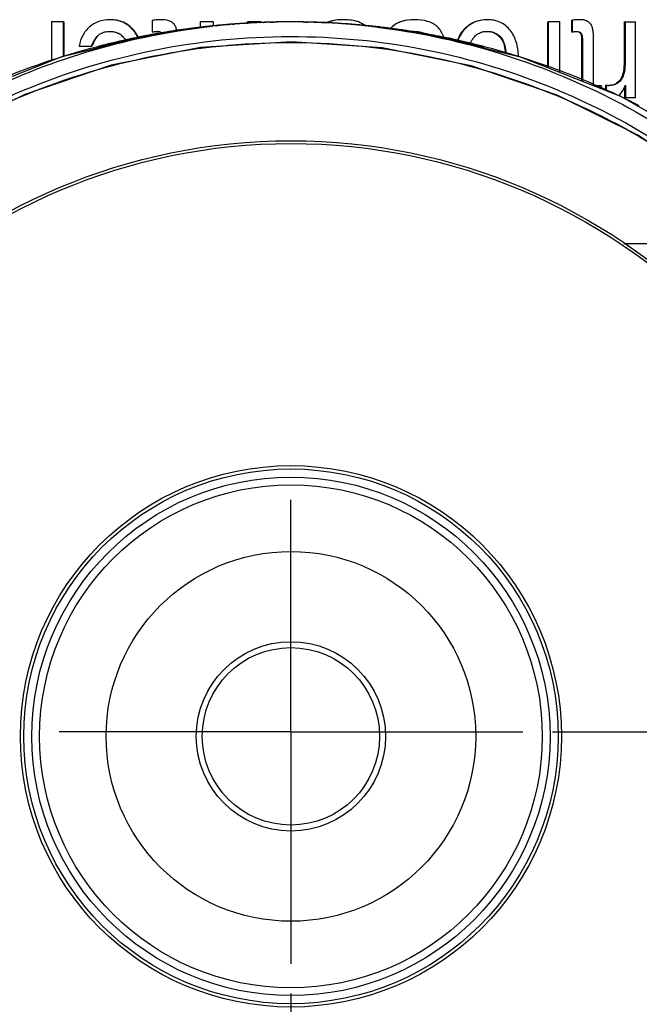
# Model space of a CAD drawing. Header units: millimetres. Extents: x 6 to 407, y 6 to 288.
# Tile 5 of 42: x 41 to 61, y 79 to 112. Entities that reach past the tile are written whole.
import ezdxf
from ezdxf.enums import TextEntityAlignment as Align

# ---------------------------------------------------------------- set-up
doc = ezdxf.new("R2010")
doc.units = ezdxf.units.MM
doc.header["$LTSCALE"] = 23.1
doc.linetypes.add('CENTER', pattern=[0.6, 0.375, -0.075, 0.075, -0.075])
doc.layers.get('0').update_dxf_attribs({"linetype": 'CONTINUOUS'})
for name, color, linetype in [('DM1-0-1-CLIS-A-TE_DXF_DIMENSION', 7, 'CONTINUOUS'), ('F40742_MAZAKDXF_CONTINUOUS_LINE', 7, 'CONTINUOUS'), ('F40743_DM_BASE_DXF_AXIS', 7, 'CONTINUOUS'), ('F40746_DM_BEDXF_CONTINUOUS_LINE', 7, 'CONTINUOUS'), ('F46323_DM_HADXF_CONTINUOUS_LINE', 7, 'CONTINUOUS'), ('F50278_CAST_DXF_CONTINUOUS_LINE', 7, 'CONTINUOUS'), ('F71728_LOCK_DXF_CONTINUOUS_LINE', 7, 'CONTINUOUS'), ('M6_LIGHT_WASDXF_CONTINUOUS_LINE', 7, 'CONTINUOUS'), ('M8_LIGHT_WASDXF_CONTINUOUS_LINE', 7, 'CONTINUOUS')]:
    doc.layers.add(name, color=color, linetype=linetype)
doc.styles.get("Standard").update_dxf_attribs({"font": 'txt', "width": 0.7})
doc.styles.add('TEXTSTYLE_4', font='txt', dxfattribs={"width": 0.8})
doc.dimstyles.new('DIMSTYLE_1', dxfattribs={"dimtxt": 3, "dimasz": 3, "dimexe": 1, "dimexo": 1, "dimgap": 0.75, "dimtad": 1, "dimdsep": 46, "dimtxsty": 'STANDARD', "dimblk": '_FILLED', "dimblk1": '_FILLED', "dimblk2": '_FILLED', "dimcen": 0.09, "dimclrt": 5, "dimazin": 2, "dimtp": 0.01, "dimtm": 0.01, "dimtfac": 1, "dimtofl": 0, "dimtmove": 0, "dimatfit": 3, "dimldrblk": '_FILLED', "dimfxl": 1, "dimtolj": 1, "dimarcsym": 0})
doc.dimstyles.new('DIMSTYLE_2', dxfattribs={"dimtxt": 3, "dimasz": 3, "dimexe": 1, "dimexo": 1, "dimgap": 0.75, "dimtad": 1, "dimdec": 1, "dimdsep": 46, "dimtxsty": 'STANDARD', "dimblk": '_FILLED', "dimblk1": '_FILLED', "dimblk2": '_FILLED', "dimcen": 0.09, "dimclrt": 5, "dimazin": 2, "dimtol": 1, "dimtp": 6, "dimtm": 6, "dimtfac": 0.6, "dimtdec": 1, "dimtofl": 0, "dimtmove": 0, "dimatfit": 3, "dimldrblk": '_FILLED', "dimfxl": 1, "dimtolj": 1, "dimarcsym": 0})

# ---------------------------------------------------------------- blocks, each defined once
blk = doc.blocks.new('_FILLED')
at = {"color": 0, "linetype": 'BYBLOCK'}
blk.add_solid([(0, 0), (-1, 0.167), (-1, -0.167)], dxfattribs=at)
blk = doc.blocks.new('*D4')
at = {"layer": 'DM1-0-1-CLIS-A-TE_DXF_DIMENSION', "color": 2, "linetype": 'CONTINUOUS'}
for p, q in [((49.674, 79.002), (49.674, 55.912)), ((27.424, 67.125), (27.424, 55.912)), ((27.424, 56.912), (38.549, 56.912)), ((49.674, 56.912), (38.549, 56.912))]:
    blk.add_line(p, q, dxfattribs=at)
at = {"layer": 'DM1-0-1-CLIS-A-TE_DXF_DIMENSION', "color": 2, "linetype": 'CONTINUOUS', "xscale": 3, "yscale": 3, "zscale": 3, "rotation": 180}
blk.add_blockref('_FILLED', (27.424, 56.912), dxfattribs=at)
at = {"layer": 'DM1-0-1-CLIS-A-TE_DXF_DIMENSION', "color": 2, "linetype": 'CONTINUOUS', "xscale": 3, "yscale": 3, "zscale": 3}
blk.add_blockref('_FILLED', (49.674, 56.912), dxfattribs=at)
at = {"layer": 'DM1-0-1-CLIS-A-TE_DXF_DIMENSION', "color": 5, "linetype": 'CONTINUOUS', "style": 'TEXTSTYLE_4', "width": 0.8}
for s, p in [('+6', (42.749, 60.212)), ('-6', (42.749, 57.812))]:
    blk.add_text(s, height=1.8, dxfattribs=at).set_placement(p, align=Align.CENTER)
at = {"layer": 'DM1-0-1-CLIS-A-TE_DXF_DIMENSION', "color": 5, "linetype": 'CONTINUOUS', "width": 0.7}
blk.add_text('22.3', height=3, dxfattribs=at).set_placement((37.109, 58.412), align=Align.CENTER)
blk = doc.blocks.new('*D5')
at = {"layer": 'DM1-0-1-CLIS-A-TE_DXF_DIMENSION', "color": 2, "linetype": 'CONTINUOUS'}
for p, q in [((58.518, 87.846), (86.495, 87.846)), ((85.495, 87.846), (85.495, 76.096)), ((85.495, 64.346), (85.495, 76.096)), ((71.924, 64.346), (86.495, 64.346))]:
    blk.add_line(p, q, dxfattribs=at)
at = {"layer": 'DM1-0-1-CLIS-A-TE_DXF_DIMENSION', "color": 2, "linetype": 'CONTINUOUS', "xscale": 3, "yscale": 3, "zscale": 3}
for p, rotation in [((85.495, 87.846), 90), ((85.495, 64.346), 270)]:
    blk.add_blockref('_FILLED', p, dxfattribs=dict(at, rotation=rotation))
at = {"layer": 'DM1-0-1-CLIS-A-TE_DXF_DIMENSION', "color": 5, "linetype": 'CONTINUOUS', "insert": (81.745, 76.096), "char_height": 3, "width": 8.4, "attachment_point": 2, "rotation": 90, "line_spacing_factor": 0.9}
blk.add_mtext('23.5', dxfattribs=at)

msp = doc.modelspace()

# ---------------------------------------------------------------- linework, layer by layer
at = {"layer": 'F40742_MAZAKDXF_CONTINUOUS_LINE', "color": 7, "linetype": 'CONTINUOUS'}
for p, q in [((48.628, 111.825), (48.615, 111.825)), ((48.687, 111.827), (48.628, 111.825)), ((48.732, 111.829), (48.749, 111.829)), ((48.855, 111.833), (48.814, 111.831)), ((48.817, 111.831), (48.853, 111.833)), ((48.848, 111.832), (48.823, 111.831)), ((49.024, 111.837), (48.957, 111.836)), ((48.965, 111.836), (49.031, 111.838)), ((49.031, 111.838), (49.088, 111.839)), ((49.982, 111.844), (49.925, 111.845)), ((50.065, 111.843), (50.076, 111.843)), ((50.076, 111.843), (50.076, 111.843)), ((50.106, 111.842), (50.076, 111.843)), ((50.177, 111.841), (50.106, 111.842)), ((50.19, 111.841), (50.177, 111.841)), ((50.492, 111.833), (50.436, 111.835)), ((50.438, 111.834), (50.495, 111.833)), ((50.499, 111.832), (50.441, 111.834)), ((50.535, 111.831), (50.492, 111.833)), ((50.495, 111.833), (50.532, 111.831)), ((50.526, 111.831), (50.499, 111.832)), ((50.503, 111.833), (50.529, 111.832)), ((50.529, 111.832), (50.564, 111.831)), ((50.72, 111.825), (50.682, 111.827)), ((50.725, 111.824), (50.703, 111.825)), ((50.707, 111.825), (50.746, 111.823)), ((50.758, 111.823), (50.71, 111.825)), ((50.733, 111.825), (50.72, 111.825)), ((50.73, 111.825), (50.747, 111.824)), ((45.452, 111.497), (45.327, 111.476)), ((45.584, 111.519), (45.452, 111.497)), ((45.723, 111.542), (45.584, 111.519)), ((45.869, 111.564), (45.723, 111.542)), ((46.022, 111.587), (45.869, 111.564)), ((45.903, 111.553), (45.94, 111.559)), ((45.953, 111.577), (45.908, 111.57)), ((45.912, 111.572), (45.931, 111.575)), ((45.974, 111.579), (45.931, 111.575)), ((45.959, 111.579), (45.973, 111.581)), ((46.182, 111.609), (46.022, 111.587)), ((46.808, 111.676), (46.684, 111.661)), ((46.841, 111.691), (46.703, 111.676)), ((46.997, 111.698), (46.808, 111.676)), ((46.814, 111.678), (46.832, 111.68)), ((46.823, 111.684), (46.823, 111.685)), ((46.835, 111.685), (46.823, 111.684)), ((46.823, 111.681), (46.823, 111.682)), ((46.835, 111.682), (46.823, 111.681)), ((46.87, 111.689), (46.835, 111.685)), ((46.87, 111.686), (46.835, 111.682)), ((47.163, 111.716), (47.209, 111.721)), ((47.563, 111.758), (47.589, 111.76)), ((47.696, 111.769), (47.759, 111.774)), ((48.15, 111.798), (48.215, 111.802)), ((48.281, 111.809), (48.269, 111.808)), ((48.275, 111.808), (48.269, 111.808)), ((48.601, 111.822), (48.62, 111.823)), ((50.732, 111.823), (50.751, 111.822)), ((50.751, 111.822), (50.79, 111.82)), ((50.79, 111.82), (50.836, 111.818)), ((50.885, 111.818), (50.861, 111.819)), ((51.08, 111.808), (51.056, 111.81)), ((51.08, 111.808), (51.074, 111.808)), ((52.186, 111.716), (52.212, 111.714)), ((52.562, 111.685), (52.401, 111.703)), ((52.412, 111.692), (52.437, 111.689)), ((52.422, 111.699), (52.514, 111.689)), ((52.479, 111.689), (52.423, 111.695)), ((52.479, 111.686), (52.424, 111.692)), ((52.472, 111.684), (52.436, 111.688)), ((52.526, 111.684), (52.479, 111.689)), ((52.526, 111.681), (52.479, 111.686)), ((52.527, 111.689), (52.497, 111.692)), ((52.645, 111.663), (52.508, 111.68)), ((52.514, 111.689), (52.525, 111.688)), ((52.514, 111.683), (52.526, 111.682)), ((52.525, 111.688), (52.526, 111.685)), ((52.526, 111.685), (52.526, 111.684)), ((52.526, 111.682), (52.526, 111.681)), ((52.667, 111.673), (52.562, 111.685)), ((52.769, 111.661), (52.667, 111.673)), ((53.499, 111.561), (53.331, 111.586)), ((53.359, 111.583), (53.372, 111.582)), ((53.413, 111.576), (53.365, 111.581)), ((53.391, 111.562), (53.411, 111.559)), ((53.411, 111.559), (53.445, 111.554)), ((53.413, 111.576), (53.437, 111.572)), ((53.658, 111.536), (53.499, 111.561)), ((53.806, 111.512), (53.658, 111.536)), ((53.946, 111.489), (53.806, 111.512)), ((43.917, 111.161), (43.713, 111.113)), ((44.093, 111.201), (43.917, 111.161)), ((44.221, 111.23), (44.093, 111.201)), ((44.201, 111.244), (44.182, 111.239)), ((44.224, 111.25), (44.201, 111.244)), ((44.359, 111.261), (44.221, 111.23)), ((44.253, 111.256), (44.224, 111.25)), ((44.286, 111.264), (44.253, 111.256)), ((44.346, 111.278), (44.286, 111.264)), ((44.419, 111.295), (44.346, 111.278)), ((44.504, 111.292), (44.359, 111.261)), ((44.506, 111.314), (44.419, 111.295)), ((44.659, 111.325), (44.504, 111.292)), ((44.606, 111.336), (44.506, 111.314)), ((44.721, 111.36), (44.606, 111.336)), ((44.822, 111.358), (44.659, 111.325)), ((44.805, 111.377), (44.721, 111.36)), ((44.896, 111.395), (44.805, 111.377)), ((44.994, 111.414), (44.896, 111.395)), ((45.098, 111.434), (44.994, 111.414)), ((45.209, 111.454), (45.098, 111.434)), ((45.327, 111.476), (45.209, 111.454)), ((54.076, 111.466), (53.946, 111.489)), ((54.196, 111.444), (54.076, 111.466)), ((54.308, 111.423), (54.196, 111.444)), ((54.412, 111.403), (54.308, 111.423)), ((54.508, 111.384), (54.412, 111.403)), ((54.626, 111.338), (54.454, 111.372)), ((54.595, 111.367), (54.508, 111.384)), ((54.713, 111.342), (54.595, 111.367)), ((54.787, 111.304), (54.626, 111.338)), ((54.816, 111.32), (54.713, 111.342)), ((54.937, 111.272), (54.787, 111.304)), ((54.904, 111.301), (54.816, 111.32)), ((54.978, 111.284), (54.904, 111.301)), ((55.077, 111.242), (54.937, 111.272)), ((55.04, 111.27), (54.978, 111.284)), ((55.091, 111.258), (55.04, 111.27)), ((55.269, 111.198), (55.077, 111.242)), ((55.439, 111.159), (55.269, 111.198)), ((55.632, 111.113), (55.439, 111.159)), ((43.306, 111.014), (43.249, 111)), ((43.713, 111.113), (43.306, 111.014)), ((56.018, 111.02), (55.632, 111.113)), ((56.093, 111.002), (56.018, 111.02)), ((56.122, 110.995), (56.093, 111.002)), ((57.474, 110.645), (56.099, 110.983)), ((56.146, 110.989), (56.122, 110.995))]:
    msp.add_line(p, q, dxfattribs=at)
at = {"layer": 'F40742_MAZAKDXF_CONTINUOUS_LINE', "color": 9, "linetype": 'CONTINUOUS'}
for p, q in [((50.427, 111.835), (50.427, 111.832)), ((46.837, 111.679), (46.818, 111.677)), ((47.174, 111.72), (47.175, 111.717)), ((47.175, 111.723), (47.175, 111.719)), ((52.174, 111.725), (52.173, 111.717)), ((52.174, 111.72), (52.174, 111.717)), ((44.061, 111.194), (44.054, 111.193)), ((44.087, 111.238), (44.057, 111.231)), ((44.148, 111.251), (44.087, 111.238)), ((44.153, 111.215), (44.124, 111.209)), ((45.159, 111.451), (45.138, 111.448)), ((55.21, 111.212), (55.195, 111.215)), ((55.261, 111.238), (55.201, 111.251)), ((55.297, 111.23), (55.261, 111.238)), ((55.295, 111.192), (55.29, 111.194)), ((55.996, 111.025), (55.925, 111.042)), ((56.019, 111.019), (55.996, 111.025)), ((56.029, 111.017), (56.019, 111.019)), ((56.119, 110.995), (56.029, 111.017))]:
    msp.add_line(p, q, dxfattribs=at)
at = {"layer": 'F40742_MAZAKDXF_CONTINUOUS_LINE', "color": 7, "linetype": 'CONTINUOUS'}
for points in [[(46.684, 111.661), (46.563, 111.645), (46.443, 111.63), (46.325, 111.613), (46.21, 111.597), (46.097, 111.581), (45.985, 111.564), (45.876, 111.547), (45.77, 111.53), (45.665, 111.513), (45.562, 111.495), (45.462, 111.478), (45.364, 111.461), (45.268, 111.443), (45.175, 111.426), (45.083, 111.409), (44.994, 111.392), (44.822, 111.358)], [(46.703, 111.676), (46.612, 111.665), (46.522, 111.654), (46.435, 111.643), (46.349, 111.632), (46.182, 111.609)], [(48.013, 111.789), (47.872, 111.779), (47.732, 111.768), (47.594, 111.756), (47.458, 111.744), (47.324, 111.732), (47.192, 111.718), (46.997, 111.698)], [(48.215, 111.802), (48.156, 111.798), (48.013, 111.789)], [(51.493, 111.778), (51.343, 111.788), (51.192, 111.798), (51.039, 111.808), (50.887, 111.816), (50.802, 111.82)], [(52.508, 111.68), (52.368, 111.696), (52.226, 111.711), (52.083, 111.726), (51.938, 111.74), (51.791, 111.753), (51.643, 111.766), (51.493, 111.778)], [(54.454, 111.372), (54.363, 111.39), (54.27, 111.408), (54.174, 111.426), (54.075, 111.444), (53.973, 111.463), (53.868, 111.481), (53.759, 111.5), (53.648, 111.519), (53.533, 111.537), (53.415, 111.556), (53.294, 111.574), (53.17, 111.593), (53.043, 111.611), (52.913, 111.629), (52.78, 111.646), (52.645, 111.663)], [(53.331, 111.586), (53.244, 111.599), (53.153, 111.611), (53.061, 111.624), (52.966, 111.636), (52.869, 111.649), (52.769, 111.661)], [(45.159, 111.452), (41.894, 110.651), (38.537, 109.329), (35.383, 107.549), (32.659, 105.477)], [(44.182, 111.239), (44.174, 111.237), (44.167, 111.235), (44.161, 111.233), (44.156, 111.232), (44.15, 111.23), (44.145, 111.228), (44.139, 111.226), (44.128, 111.221), (44.106, 111.205), (44.105, 111.204)], [(55.131, 111.248), (55.119, 111.251), (55.091, 111.258)], [(43.249, 111), (43.219, 110.993), (43.207, 110.99), (43.196, 110.988), (43.187, 110.986), (43.179, 110.984), (43.173, 110.983), (43.169, 110.982)], [(56.181, 110.982), (56.179, 110.982), (56.176, 110.983), (56.17, 110.984), (56.163, 110.986), (56.155, 110.987), (56.146, 110.989)], [(66.684, 105.481), (63.98, 107.54), (60.83, 109.321), (57.474, 110.645)]]:
    msp.add_lwpolyline(points, dxfattribs=at)
for centre, radius, start, end in [((49.674, 85.846), 26, 91.159, 93.0848), ((49.451, 89.698), 22.142, 91.8607, 93.0453), ((49.674, 87.731), 24.115, 87.5706, 93.1955), ((49.67, 86.482), 25.364, 92.1186, 92.7282), ((49.669, 85.76), 26.086, 92.3142, 92.6421), ((49.67, 86.785), 25.061, 92.1307, 92.5683), ((49.67, 86.939), 24.907, 92.1377, 92.5615), ((49.671, 87.233), 24.613, 92.1509, 92.5489), ((49.668, 87.599), 24.247, 91.83, 92.4787), ((49.672, 85.671), 26.175, 91.1227, 92.1562), ((49.671, 86.76), 25.086, 91.9582, 92.1307), ((49.671, 86.915), 24.931, 91.9637, 92.1378), ((49.671, 87.211), 24.635, 91.9738, 92.1509), ((49.671, 86.438), 25.408, 91.7671, 92.0808), ((49.672, 87.19), 24.656, 91.6621, 91.9155), ((49.672, 86.89), 24.956, 91.6333, 91.8809), ((49.672, 86.733), 25.113, 91.6189, 91.8638), ((49.672, 86.415), 25.431, 91.5935, 91.7671), ((49.672, 86.873), 24.973, 91.4694, 91.6333), ((49.672, 86.715), 25.131, 91.4515, 91.6189), ((49.673, 86.359), 25.488, 90.871, 91.3153), ((49.674, 85.581), 26.265, 90.55, 91.1229), ((49.674, 85.846), 26, 86.9151, 89.4466), ((49.675, 85.573), 26.273, 89.1258, 89.3301), ((49.672, 87.37), 24.476, 87.9873, 89.077), ((49.676, 85.644), 26.202, 88.3576, 88.8761), ((49.68, 86.112), 25.734, 88.5389, 88.7293), ((49.676, 86.72), 25.126, 88.2681, 88.5496), ((49.676, 86.878), 24.968, 88.2529, 88.5307), ((49.676, 87.178), 24.668, 88.224, 88.4951), ((49.658, 85.282), 26.565, 88.3399, 88.5356), ((49.678, 85.702), 26.144, 87.7991, 88.3576), ((49.677, 85.988), 25.858, 88.1707, 88.3378), ((49.677, 87.211), 24.635, 87.8478, 88.025), ((49.678, 86.915), 24.931, 87.8614, 88.0362), ((49.682, 87.649), 24.197, 87.5129, 87.9872), ((49.678, 86.76), 25.086, 87.868, 88.0413), ((49.679, 86.028), 25.818, 87.6661, 88.0345), ((49.678, 87.227), 24.619, 87.6141, 87.8478), ((49.678, 86.931), 24.915, 87.6327, 87.8614), ((49.678, 86.776), 25.07, 87.6421, 87.868), ((49.674, 87.74), 24.106, 87.3175, 87.5699), ((49.67, 87.552), 24.294, 87.022, 87.5708), ((49.68, 85.757), 26.089, 87.4066, 87.6859), ((49.674, 85.846), 26, 98.285, 100), ((49.872, 85.915), 25.944, 98.8003, 99.0983), ((46.982, 104.327), 7.324, 98.0291, 98.2476), ((49.809, 86.332), 25.522, 97.4633, 98.7192), ((49.449, 87.94), 23.894, 98.2531, 98.4127), ((49.528, 87.368), 24.472, 96.5869, 98.246), ((49.726, 86.948), 24.901, 97.1817, 97.4582), ((49.716, 87.027), 24.821, 97.0136, 97.1815), ((49.723, 86.969), 24.879, 96.7138, 97.0136), ((49.57, 87.012), 24.83, 96.3116, 96.5888), ((46.834, 111.586), 0.1, 87.4917, 96.4843), ((46.834, 111.584), 0.1, 78.7897, 96.5326), ((46.834, 111.583), 0.1, 82.6764, 96.6054), ((46.834, 111.581), 0.1, 85.31, 96.653), ((49.726, 86.945), 24.903, 96.4882, 96.6728), ((49.588, 86.854), 24.988, 95.8063, 96.3116), ((49.973, 83.869), 27.993, 95.7369, 96.3624), ((49.962, 84.47), 27.392, 95.8423, 96.4817), ((49.724, 86.956), 24.893, 96.3186, 96.4882), ((49.267, 90.47), 21.355, 96.0973, 96.2943), ((49.718, 87.015), 24.833, 95.9049, 96.3187), ((49.667, 87.857), 23.988, 93.6255, 96.3902), ((49.682, 87.543), 24.303, 94.0187, 96.3434), ((49.405, 89.181), 22.652, 95.8819, 96.0991), ((49.414, 89.514), 22.319, 95.9921, 96.2125), ((49.612, 86.616), 25.228, 95.0632, 95.8055), ((49.551, 87.752), 24.088, 95.6627, 95.8794), ((49.556, 88.143), 23.698, 95.7692, 95.9895), ((49.655, 87.006), 24.839, 95.4153, 95.732), ((49.655, 87.157), 24.688, 95.5004, 95.7678), ((49.656, 87.445), 24.401, 95.6711, 95.8375), ((49.656, 86.689), 25.157, 94.7731, 95.6612), ((49.691, 87.278), 24.568, 95.0425, 95.7979), ((49.657, 87.436), 24.41, 95.4677, 95.6711), ((49.657, 87.145), 24.7, 95.3193, 95.5004), ((49.656, 86.993), 24.853, 95.245, 95.4153), ((49.658, 87.426), 24.42, 95.29, 95.4677), ((49.658, 87.134), 24.712, 95.0949, 95.3193), ((49.646, 86.199), 25.646, 93.0788, 95.0582), ((49.658, 86.981), 24.865, 94.9992, 95.245), ((49.661, 87.384), 24.462, 93.9994, 95.2897), ((49.661, 87.091), 24.755, 93.9085, 95.0946), ((49.661, 86.937), 24.909, 93.8627, 94.9989), ((49.663, 87.594), 24.251, 94.8732, 95.0408), ((49.659, 86.649), 25.196, 94.4704, 94.7143), ((49.673, 87.47), 24.376, 94.4528, 94.8729), ((49.664, 86.591), 25.254, 93.2456, 94.3246), ((49.685, 87.313), 24.533, 93.6782, 94.4529), ((49.667, 87.311), 24.535, 92.9203, 93.9994), ((49.666, 87.018), 24.828, 92.9051, 93.9085), ((49.664, 87.788), 24.057, 93.6139, 94.0153), ((49.666, 86.865), 24.981, 92.8971, 93.8627), ((49.684, 87.332), 24.515, 93.4052, 93.6785), ((49.674, 87.628), 24.218, 93.1921, 93.614), ((49.672, 87.794), 24.052, 93.1982, 93.4718), ((49.681, 87.388), 24.458, 93.2513, 93.4052), ((49.667, 86.53), 25.316, 92.7283, 93.2458), ((49.666, 85.806), 26.04, 92.8545, 93.0487), ((49.67, 87.59), 24.256, 92.5247, 93.2522), ((49.667, 85.786), 26.06, 92.6421, 92.8545), ((49.669, 86.816), 25.03, 92.5683, 92.8973), ((49.669, 86.969), 24.877, 92.5615, 92.9053), ((49.669, 87.261), 24.585, 92.5489, 92.9205), ((49.68, 87.265), 24.581, 86.8465, 87.5634), ((49.68, 86.971), 24.875, 86.9244, 87.5444), ((49.686, 86.179), 25.667, 84.4368, 87.6296), ((49.68, 86.817), 25.029, 86.9637, 87.5323), ((49.675, 87.747), 24.099, 87.02, 87.3175), ((49.673, 87.477), 24.369, 86.4841, 87.2633), ((49.681, 85.787), 26.059, 87.1457, 87.3525), ((49.681, 87.849), 23.996, 83.0265, 87.0225), ((49.677, 87.666), 24.18, 85.7694, 87.024), ((49.682, 85.805), 26.041, 86.9759, 87.1457), ((49.685, 86.908), 24.938, 84.9914, 86.9644), ((49.685, 87.062), 24.784, 84.904, 86.9251), ((49.685, 87.356), 24.49, 84.7272, 86.8472), ((50.036, 92.554), 19.282, 86.9149, 87.038), ((49.713, 86.346), 25.499, 84.5782, 86.9268), ((49.663, 87.305), 24.542, 85.4532, 86.4849), ((49.659, 87.467), 24.38, 83.4595, 85.7626), ((49.677, 87.487), 24.358, 85.1349, 85.4527), ((49.686, 87.592), 24.253, 84.9625, 85.1347), ((49.662, 87.326), 24.521, 84.0933, 84.9617), ((49.691, 86.981), 24.865, 84.7548, 84.9904), ((49.691, 87.134), 24.712, 84.6806, 84.9031), ((49.691, 87.425), 24.42, 84.5322, 84.7261), ((49.692, 86.993), 24.853, 84.5892, 84.7548), ((49.692, 87.145), 24.7, 84.4985, 84.6806), ((49.692, 87.436), 24.41, 84.3261, 84.5322), ((49.694, 87.006), 24.839, 84.268, 84.5892), ((49.693, 87.157), 24.688, 84.2322, 84.4985), ((49.693, 87.445), 24.401, 84.1625, 84.3261), ((49.75, 86.752), 25.091, 83.9353, 84.5761), ((49.825, 87.628), 24.211, 84.2179, 84.4327), ((49.436, 84.447), 27.412, 84.0755, 84.2659), ((49.815, 88.365), 23.474, 84.0093, 84.231), ((49.48, 85.37), 26.486, 83.7785, 84.1614), ((49.628, 86.993), 24.855, 83.5696, 84.0338), ((49.933, 88.695), 23.139, 84.0064, 84.2166), ((49.422, 84.338), 27.521, 83.8929, 84.0716), ((49.917, 89.348), 22.486, 83.7916, 84.008), ((50.061, 89.914), 21.913, 83.8147, 84.0058), ((50.039, 90.468), 21.359, 83.5948, 83.7911), ((49.11, 81.424), 30.452, 83.753, 83.8911), ((49.13, 82.165), 29.71, 83.6362, 83.7778), ((49.768, 86.915), 24.928, 83.7128, 83.9352), ((50.653, 95.917), 15.876, 83.2677, 83.602), ((49.623, 86.944), 24.904, 83.2862, 83.5118), ((49.653, 87.412), 24.435, 83.0863, 83.375), ((52.514, 111.584), 0.1, 83.4665, 101.2214), ((52.514, 111.583), 0.1, 83.3955, 97.3388), ((49.778, 87.008), 24.834, 83.4812, 83.644), ((49.624, 86.956), 24.893, 83.1321, 83.2862), ((49.829, 87.437), 24.401, 81.9173, 83.4871), ((49.627, 86.981), 24.867, 82.9886, 83.1321), ((49.633, 87.025), 24.822, 82.8178, 82.9886), ((49.623, 86.946), 24.903, 82.5372, 82.8175), ((49.561, 86.477), 25.376, 81.319, 82.5356), ((49.891, 87.874), 23.96, 81.6161, 81.9152), ((52.354, 104.237), 7.415, 81.7968, 82.1087), ((49.937, 88.186), 23.645, 81.0044, 81.6174), ((49.674, 85.846), 26, 81.6792, 81.714), ((49.476, 85.914), 25.945, 80.9012, 81.2021)]:
    msp.add_arc(centre, radius, start, end, dxfattribs=at)
at = {"layer": 'F40742_MAZAKDXF_CONTINUOUS_LINE', "color": 9, "linetype": 'CONTINUOUS'}
for centre, radius, start, end in [((49.409, 87.888), 23.942, 98.8994, 99.8788), ((49.46, 87.569), 24.265, 98.4124, 98.9025), ((49.688, 87.479), 24.367, 96.5285, 96.7201), ((49.681, 87.543), 24.303, 96.3401, 96.5284), ((49.604, 87.028), 24.822, 81.3787, 83.0827), ((49.501, 86.372), 25.486, 79.6375, 81.3705), ((49.876, 87.491), 24.344, 81.1002, 81.5893), ((49.926, 87.805), 24.026, 80.0964, 81.1007), ((49.662, 86.04), 25.807, 102.5441, 104.5925), ((51.022, 80.803), 31.178, 102.7827, 102.9026), ((49.642, 86.132), 25.713, 101.4939, 102.3368), ((49.071, 89.682), 22.117, 100.3629, 102.8586), ((49.633, 86.174), 25.67, 101.1306, 101.4938), ((49.624, 86.221), 25.622, 100.2949, 101.1308), ((49.616, 86.266), 25.577, 100.0835, 100.2947), ((49.34, 88.288), 23.536, 99.8789, 100.396), ((50.004, 88.256), 23.568, 79.5605, 80.0939), ((49.28, 85.184), 26.694, 78.2529, 79.6296), ((49.728, 86.238), 25.605, 79.7089, 79.9658), ((50.149, 89.036), 22.775, 77.7819, 79.5645), ((49.72, 86.195), 25.648, 78.8521, 79.7087), ((49.712, 86.152), 25.692, 78.4687, 78.8523), ((48.838, 83.075), 28.849, 77.2696, 78.2449), ((49.704, 86.116), 25.73, 77.6651, 78.4686), ((50.445, 90.431), 21.349, 77.0995, 77.7666), ((48.348, 80.898), 31.081, 77.094, 77.2453), ((49.688, 86.043), 25.804, 75.5845, 77.4448), ((49.68, 85.972), 25.877, 104.5925, 107.4529), ((49.68, 86.013), 25.836, 75.4059, 75.5848), ((57.079, 115.111), 4.226, 256.8665, 257.1006), ((49.676, 85.995), 25.854, 72.5671, 75.4056), ((49.725, 85.843), 26.015, 108.1591, 114.9649), ((49.686, 85.954), 25.897, 107.4529, 108.1537), ((49.667, 85.968), 25.882, 71.3398, 72.5667), ((49.618, 85.831), 26.027, 65.062, 71.3346), ((49.616, 85.825), 26.034, 62.9452, 65.0629)]:
    msp.add_arc(centre, radius, start, end, dxfattribs=at)
at = {"layer": 'F40742_MAZAKDXF_CONTINUOUS_LINE', "color": 7, "linetype": 'CONTINUOUS'}
for points, knots in [([(50.076, 111.843), (50.08, 111.842), (50.096, 111.843), (50.13, 111.842), (50.184, 111.841), (50.227, 111.84), (50.251, 111.84)], [0, 0, 0, 0, 0.068273, 0.268308, 0.586186, 1, 1, 1, 1]), ([(32.655, 104.732), (33.605, 105.695), (35.673, 107.464), (39.178, 109.547), (42.983, 111.014), (45.653, 111.546), (46.997, 111.697)], [0, 0, 0, 0, 0.249947, 0.499939, 0.749969, 1, 1, 1, 1]), ([(45.908, 111.57), (45.54, 111.515), (44.978, 111.416), (44.42, 111.298), (44.227, 111.25)], [0, 0, 0, 0, 0.651174, 1, 1, 1, 1]), ([(44.257, 111.249), (44.439, 111.286), (44.942, 111.39), (45.447, 111.481), (45.77, 111.533)], [0, 0, 0, 0, 0.362801, 1, 1, 1, 1]), ([(46.823, 111.682), (46.823, 111.683), (46.829, 111.681), (46.836, 111.684), (46.852, 111.685), (46.872, 111.688), (46.897, 111.691), (46.94, 111.696), (46.974, 111.699), (46.998, 111.702)], [0, 0, 0, 0, 0.017309, 0.06864, 0.153169, 0.269228, 0.414784, 0.587164, 1, 1, 1, 1]), ([(46.823, 111.685), (46.823, 111.686), (46.827, 111.685), (46.831, 111.686), (46.839, 111.687), (46.851, 111.688), (46.865, 111.69), (46.891, 111.693), (46.911, 111.695), (46.925, 111.697)], [0, 0, 0, 0, 0.01663, 0.065987, 0.147629, 0.260779, 0.404145, 0.576355, 1, 1, 1, 1]), ([(52.594, 111.668), (53.917, 111.506), (56.541, 110.958), (60.279, 109.49), (63.723, 107.425), (65.758, 105.681), (66.693, 104.732)], [0, 0, 0, 0, 0.25003, 0.500062, 0.750053, 1, 1, 1, 1]), ([(53.579, 111.532), (53.902, 111.481), (54.407, 111.39), (54.909, 111.286), (55.092, 111.249)], [0, 0, 0, 0, 0.637175, 1, 1, 1, 1]), ([(55.119, 111.251), (54.946, 111.293), (54.453, 111.399), (53.957, 111.489), (53.634, 111.54)], [0, 0, 0, 0, 0.352963, 1, 1, 1, 1]), ([(44.227, 111.25), (44.216, 111.247), (44.197, 111.243), (44.176, 111.237), (44.164, 111.234), (44.157, 111.232), (44.155, 111.231), (44.152, 111.23), (44.152, 111.23)], [0, 0, 0, 0, 0.433926, 0.745407, 0.855082, 0.933987, 0.982138, 1, 1, 1, 1]), ([(44.152, 111.23), (44.152, 111.229), (44.156, 111.23), (44.16, 111.23), (44.168, 111.232), (44.185, 111.234), (44.216, 111.24), (44.242, 111.246), (44.257, 111.249)], [0, 0, 0, 0, 0.015924, 0.062778, 0.140948, 0.250418, 0.563015, 1, 1, 1, 1]), ([(55.092, 111.249), (55.107, 111.246), (55.133, 111.24), (55.163, 111.234), (55.18, 111.232), (55.189, 111.23), (55.193, 111.23), (55.196, 111.229), (55.197, 111.23)], [0, 0, 0, 0, 0.436997, 0.74961, 0.859083, 0.93725, 0.984094, 1, 1, 1, 1]), ([(55.197, 111.23), (55.197, 111.23), (55.194, 111.231), (55.191, 111.232), (55.185, 111.234), (55.172, 111.237), (55.15, 111.243), (55.13, 111.248), (55.119, 111.251)], [0, 0, 0, 0, 0.017828, 0.065974, 0.144885, 0.25457, 0.566071, 1, 1, 1, 1])]:
    msp.add_open_spline(points, degree=3, knots=knots, dxfattribs=at)
at = {"layer": 'F40742_MAZAKDXF_CONTINUOUS_LINE', "color": 9, "linetype": 'CONTINUOUS'}
for points, knots in [([(46.818, 111.677), (46.556, 111.646), (45.662, 111.525), (44.775, 111.356), (44.153, 111.215)], [0, 0, 0, 0, 0.292881, 1, 1, 1, 1]), ([(33.016, 104.391), (33.557, 104.939), (34.694, 105.983), (37.162, 107.833), (40.572, 109.674), (45.014, 111.041), (49.639, 111.502), (54.265, 111.055), (58.711, 109.702), (62.127, 107.87), (64.601, 106.028), (65.741, 104.987), (66.283, 104.441)], [0, 0, 0, 0, 0.062543, 0.125088, 0.250049, 0.375023, 0.499997, 0.624972, 0.749948, 0.87491, 0.937457, 1, 1, 1, 1]), ([(43.3, 111.028), (43.348, 111.042), (43.629, 111.12), (43.913, 111.19), (44.149, 111.244)], [0, 0, 0, 0, 0.171431, 1, 1, 1, 1]), ([(44.054, 111.193), (43.977, 111.175), (43.734, 111.118), (43.492, 111.059), (43.327, 111.019)], [0, 0, 0, 0, 0.317563, 1, 1, 1, 1]), ([(55.211, 111.241), (55.3, 111.221), (55.575, 111.156), (55.85, 111.085), (56.034, 111.032)], [0, 0, 0, 0, 0.322311, 1, 1, 1, 1]), ([(55.925, 111.042), (55.883, 111.052), (55.674, 111.104), (55.464, 111.154), (55.295, 111.192)], [0, 0, 0, 0, 0.198387, 1, 1, 1, 1]), ([(43.148, 110.979), (43.148, 110.98), (43.153, 110.982), (43.159, 110.985), (43.171, 110.989), (43.188, 110.994), (43.209, 111.001), (43.247, 111.013), (43.278, 111.022), (43.3, 111.028)], [0, 0, 0, 0, 0.018211, 0.066652, 0.145836, 0.255751, 0.396289, 0.567316, 1, 1, 1, 1]), ([(43.174, 110.983), (43.167, 110.982), (43.158, 110.98), (43.151, 110.979), (43.148, 110.979), (43.148, 110.979)], [0, 0, 0, 0, 0.749682, 0.935476, 1, 1, 1, 1]), ([(43.327, 111.019), (43.31, 111.015), (43.259, 111.002), (43.208, 110.99), (43.174, 110.983)], [0, 0, 0, 0, 0.334677, 1, 1, 1, 1]), ([(56.034, 111.032), (56.052, 111.027), (56.102, 111.012), (56.153, 110.998), (56.186, 110.986)], [0, 0, 0, 0, 0.349075, 1, 1, 1, 1]), ([(56.175, 110.983), (56.173, 110.983), (56.159, 110.986), (56.146, 110.989), (56.136, 110.992)], [0, 0, 0, 0, 0.206472, 1, 1, 1, 1]), ([(56.201, 110.979), (56.201, 110.979), (56.197, 110.979), (56.19, 110.98), (56.182, 110.982), (56.175, 110.983)], [0, 0, 0, 0, 0.064523, 0.250316, 1, 1, 1, 1]), ([(56.186, 110.986), (56.19, 110.985), (56.193, 110.982), (56.201, 110.981), (56.201, 110.979)], [0, 0, 0, 0, 0.732579, 1, 1, 1, 1])]:
    msp.add_open_spline(points, degree=3, knots=knots, dxfattribs=at)
msp.add_open_spline([(53.437, 111.573), (53.435, 111.573), (53.433, 111.574), (53.43, 111.573)], degree=3, dxfattribs=at)
at = {"layer": 'F40743_DM_BASE_DXF_AXIS', "color": 7, "linetype": 'CENTER'}
for q in [(49.674, 95.69), (41.831, 87.846), (57.518, 87.846), (49.674, 80.002)]:
    msp.add_line((49.674, 87.846), q, dxfattribs=at)
at = {"layer": 'F40746_DM_BEDXF_CONTINUOUS_LINE', "color": 9, "linetype": 'CONTINUOUS'}
msp.add_line((66.193, 104.346), (60.937, 104.346), dxfattribs=at)
at = {"layer": 'F40746_DM_BEDXF_CONTINUOUS_LINE', "color": 7, "linetype": 'CONTINUOUS'}
msp.add_lwpolyline([(66.203, 104.356), (63.979, 106.3), (61.43, 108.007), (58.68, 109.369), (55.774, 110.36), (52.761, 110.965), (49.693, 111.171), (46.62, 110.975), (43.596, 110.378), (40.67, 109.39), (37.893, 108.026), (35.311, 106.308), (33.055, 104.35)], dxfattribs=at)
at = {"layer": 'F40746_DM_BEDXF_CONTINUOUS_LINE', "color": 9, "linetype": 'CONTINUOUS'}
msp.add_open_spline([(33.158, 104.443), (34.242, 105.494), (36.614, 107.396), (40.645, 109.519), (45.009, 110.837), (49.544, 111.295), (54.083, 110.877), (58.457, 109.596), (62.502, 107.501), (64.884, 105.61), (65.971, 104.562)], degree=3, knots=[0, 0, 0, 0, 0.124984, 0.249981, 0.374997, 0.500028, 0.625046, 0.750043, 0.875026, 1, 1, 1, 1], dxfattribs=at)
at = {"layer": 'F46323_DM_HADXF_CONTINUOUS_LINE', "color": 7, "linetype": 'CONTINUOUS'}
msp.add_circle((49.674, 87.696), 3, dxfattribs=at)
at = {"layer": 'F50278_CAST_DXF_CONTINUOUS_LINE', "color": 7, "linetype": 'CONTINUOUS'}
for radius in [20.13, 9.038]:
    msp.add_circle((49.674, 87.696), radius, dxfattribs=at)
at = {"layer": 'F50278_CAST_DXF_CONTINUOUS_LINE', "color": 9, "linetype": 'CONTINUOUS'}
for radius in [20.037, 9.15, 8.763]:
    msp.add_circle((49.674, 87.696), radius, dxfattribs=at)
at = {"layer": 'F71728_LOCK_DXF_CONTINUOUS_LINE', "color": 7, "linetype": 'CONTINUOUS'}
for p, q in [((41.574, 111.846), (41.574, 110.525)), ((41.986, 111.846), (41.574, 111.846)), ((41.986, 110.673), (41.986, 111.846)), ((42.008, 110.679), (42.008, 111.846)), ((44.985, 111.898), (44.985, 111.504)), ((46.599, 111.846), (46.599, 111.663)), ((47.054, 111.846), (46.599, 111.846)), ((47.054, 111.709), (47.054, 111.846)), ((48.21, 111.846), (48.21, 111.808)), ((48.67, 111.846), (48.21, 111.846)), ((48.67, 111.826), (48.67, 111.846)), ((58.349, 111.846), (58.349, 110.499)), ((58.374, 111.846), (58.374, 110.499)), ((58.771, 111.846), (58.374, 111.846)), ((58.771, 110.133), (58.771, 111.846)), ((59.158, 111.898), (59.158, 111.504)), ((59.158, 111.898), (59.185, 111.898)), ((59.185, 111.898), (59.185, 111.504)), ((60.944, 111.846), (60.944, 110.499)), ((60.944, 111.846), (61.325, 111.846)), ((60.976, 111.846), (60.976, 110.499)), ((61.325, 109.292), (61.325, 111.846)), ((45.159, 111.525), (45.149, 111.525)), ((59.158, 111.504), (59.185, 111.504)), ((59.504, 111.247), (59.504, 109.844)), ((59.532, 111.247), (59.532, 109.833)), ((59.91, 109.686), (59.91, 111.185)), ((42.509, 111.029), (42.932, 111.029)), ((60.182, 109.686), (59.91, 109.686)), ((60.182, 109.577), (60.182, 109.686)), ((60.308, 109.705), (60.339, 109.705)), ((60.308, 109.705), (60.308, 109.527)), ((60.339, 109.705), (60.339, 109.515)), ((60.958, 109.644), (60.958, 109.292)), ((60.991, 109.705), (60.991, 109.292)), ((60.958, 109.292), (61.325, 109.292))]:
    msp.add_line(p, q, dxfattribs=at)
at = {"layer": 'F71728_LOCK_DXF_CONTINUOUS_LINE', "color": 9, "linetype": 'CONTINUOUS'}
for p, q in [((44.36, 111.561), (44.345, 111.561)), ((55.616, 111.673), (55.633, 111.673)), ((59.453, 111.472), (59.481, 111.472)), ((59.504, 111.247), (59.532, 111.247)), ((60.944, 110.499), (60.976, 110.499)), ((60.848, 109.954), (60.88, 109.954))]:
    msp.add_line(p, q, dxfattribs=at)
at = {"layer": 'F71728_LOCK_DXF_CONTINUOUS_LINE', "color": 7, "linetype": 'CONTINUOUS'}
for centre, radius, start, end in [((51.371, 110.657), 1.258, 100.487, 104.3426), ((51.72, 111.107), 0.769, 53.4931, 54.3396), ((53.751, 110.951), 0.975, 131.6371, 135.9742), ((53.831, 110.403), 1.122, 90.4992, 93.8187), ((53.833, 110.287), 1.238, 89.9987, 90.5439), ((54.113, 111.126), 0.755, 43.5407, 48.0038), ((43.559, 110.921), 0.606, 40.8765, 60.9624), ((53.95, 110.979), 0.533, 63.3889, 69.3826), ((56.363, 110.837), 1.128, 156.9741, 161.2107), ((56.378, 110.836), 1.128, 156.9184, 161.3952), ((60.528, 111.674), 1.978, 264.4992, 265.7404), ((60.487, 111.109), 1.412, 265.7198, 267.4217), ((59.076, 110.559), 2.096, 335.556, 335.9711)]:
    msp.add_arc(centre, radius, start, end, dxfattribs=at)
for points, knots in [([(43.549, 111.92), (43.424, 111.92), (43.174, 111.883), (42.957, 111.753), (42.865, 111.673)], [0, 0, 0, 0, 0.507075, 1, 1, 1, 1]), ([(44.345, 111.561), (44.297, 111.619), (44.191, 111.724), (43.932, 111.88), (43.702, 111.92), (43.549, 111.92)], [0, 0, 0, 0, 0.250129, 0.492132, 1, 1, 1, 1]), ([(44.36, 111.561), (44.313, 111.619), (44.207, 111.724), (43.949, 111.88), (43.719, 111.92), (43.567, 111.92)], [0, 0, 0, 0, 0.25033, 0.492374, 1, 1, 1, 1]), ([(45.203, 111.917), (45.187, 111.916), (45.114, 111.911), (45.041, 111.904), (44.985, 111.898)], [0, 0, 0, 0, 0.223388, 1, 1, 1, 1]), ([(45.308, 111.92), (45.3, 111.92), (45.265, 111.919), (45.23, 111.918), (45.203, 111.917)], [0, 0, 0, 0, 0.226554, 1, 1, 1, 1]), ([(45.579, 111.871), (45.558, 111.879), (45.471, 111.909), (45.378, 111.92), (45.308, 111.92)], [0, 0, 0, 0, 0.237021, 1, 1, 1, 1]), ([(45.768, 111.697), (45.746, 111.736), (45.693, 111.808), (45.618, 111.855), (45.579, 111.871)], [0, 0, 0, 0, 0.518001, 1, 1, 1, 1]), ([(51.059, 111.876), (51.044, 111.872), (50.987, 111.856), (50.931, 111.836), (50.891, 111.818)], [0, 0, 0, 0, 0.256842, 1, 1, 1, 1]), ([(51.442, 111.92), (51.416, 111.92), (51.315, 111.918), (51.215, 111.908), (51.142, 111.894)], [0, 0, 0, 0, 0.263317, 1, 1, 1, 1]), ([(52.015, 111.819), (51.975, 111.836), (51.791, 111.902), (51.594, 111.92), (51.442, 111.92)], [0, 0, 0, 0, 0.223437, 1, 1, 1, 1]), ([(53.844, 111.92), (53.701, 111.92), (53.43, 111.892), (53.186, 111.762), (53.093, 111.68)], [0, 0, 0, 0, 0.537766, 1, 1, 1, 1]), ([(53.856, 111.92), (53.712, 111.92), (53.441, 111.892), (53.196, 111.762), (53.103, 111.68)], [0, 0, 0, 0, 0.53792, 1, 1, 1, 1]), ([(54.618, 111.687), (54.574, 111.727), (54.473, 111.798), (54.22, 111.9), (54.005, 111.92), (53.856, 111.92)], [0, 0, 0, 0, 0.218327, 0.451442, 1, 1, 1, 1]), ([(56.301, 111.92), (56.177, 111.92), (55.927, 111.882), (55.71, 111.753), (55.616, 111.673)], [0, 0, 0, 0, 0.503635, 1, 1, 1, 1]), ([(56.32, 111.92), (56.196, 111.92), (55.945, 111.882), (55.727, 111.753), (55.633, 111.673)], [0, 0, 0, 0, 0.503797, 1, 1, 1, 1]), ([(57.092, 111.561), (57.046, 111.619), (56.945, 111.724), (56.695, 111.88), (56.469, 111.92), (56.32, 111.92)], [0, 0, 0, 0, 0.25024, 0.491261, 1, 1, 1, 1]), ([(59.347, 111.917), (59.333, 111.916), (59.27, 111.911), (59.207, 111.904), (59.158, 111.898)], [0, 0, 0, 0, 0.222234, 1, 1, 1, 1]), ([(59.464, 111.92), (59.445, 111.92), (59.352, 111.917), (59.259, 111.907), (59.185, 111.898)], [0, 0, 0, 0, 0.199155, 1, 1, 1, 1]), ([(59.695, 111.871), (59.683, 111.876), (59.636, 111.897), (59.585, 111.909), (59.547, 111.914)], [0, 0, 0, 0, 0.243669, 1, 1, 1, 1]), ([(59.854, 111.697), (59.836, 111.735), (59.794, 111.805), (59.728, 111.855), (59.695, 111.871)], [0, 0, 0, 0, 0.532375, 1, 1, 1, 1]), ([(42.865, 111.673), (42.773, 111.593), (42.611, 111.396), (42.531, 111.154), (42.509, 111.029)], [0, 0, 0, 0, 0.490038, 1, 1, 1, 1]), ([(43.315, 111.486), (43.333, 111.493), (43.406, 111.517), (43.484, 111.525), (43.543, 111.525)], [0, 0, 0, 0, 0.243785, 1, 1, 1, 1]), ([(43.543, 111.525), (43.552, 111.525), (43.59, 111.525), (43.628, 111.521), (43.656, 111.517)], [0, 0, 0, 0, 0.255548, 1, 1, 1, 1]), ([(43.656, 111.517), (43.673, 111.514), (43.742, 111.501), (43.808, 111.476), (43.853, 111.451)], [0, 0, 0, 0, 0.255086, 1, 1, 1, 1]), ([(44.501, 111.313), (44.49, 111.336), (44.446, 111.423), (44.391, 111.505), (44.345, 111.561)], [0, 0, 0, 0, 0.254959, 1, 1, 1, 1]), ([(44.514, 111.316), (44.503, 111.339), (44.46, 111.425), (44.406, 111.506), (44.36, 111.561)], [0, 0, 0, 0, 0.254925, 1, 1, 1, 1]), ([(44.985, 111.504), (45.001, 111.507), (45.056, 111.517), (45.111, 111.525), (45.149, 111.525)], [0, 0, 0, 0, 0.303109, 1, 1, 1, 1]), ([(45.149, 111.525), (45.162, 111.525), (45.205, 111.524), (45.249, 111.516), (45.278, 111.503)], [0, 0, 0, 0, 0.281783, 1, 1, 1, 1]), ([(45.812, 111.555), (45.809, 111.569), (45.8, 111.618), (45.785, 111.666), (45.768, 111.697)], [0, 0, 0, 0, 0.296884, 1, 1, 1, 1]), ([(52.169, 111.732), (52.157, 111.741), (52.108, 111.774), (52.056, 111.801), (52.015, 111.819)], [0, 0, 0, 0, 0.244742, 1, 1, 1, 1]), ([(53.833, 111.525), (53.861, 111.525), (53.964, 111.522), (54.068, 111.504), (54.137, 111.478)], [0, 0, 0, 0, 0.276659, 1, 1, 1, 1]), ([(54.843, 111.317), (54.826, 111.379), (54.779, 111.498), (54.703, 111.601), (54.66, 111.646)], [0, 0, 0, 0, 0.508843, 1, 1, 1, 1]), ([(55.616, 111.673), (55.554, 111.62), (55.439, 111.499), (55.357, 111.354), (55.325, 111.278)], [0, 0, 0, 0, 0.501301, 1, 1, 1, 1]), ([(55.633, 111.673), (55.57, 111.62), (55.456, 111.499), (55.373, 111.354), (55.341, 111.278)], [0, 0, 0, 0, 0.501459, 1, 1, 1, 1]), ([(56.088, 111.486), (56.123, 111.5), (56.171, 111.513), (56.221, 111.52), (56.234, 111.521)], [0, 0, 0, 0, 0.746028, 1, 1, 1, 1]), ([(56.314, 111.525), (56.368, 111.525), (56.474, 111.515), (56.573, 111.476), (56.618, 111.451)], [0, 0, 0, 0, 0.513727, 1, 1, 1, 1]), ([(56.406, 111.517), (56.423, 111.514), (56.49, 111.501), (56.554, 111.476), (56.598, 111.451)], [0, 0, 0, 0, 0.255463, 1, 1, 1, 1]), ([(57.371, 110.672), (57.365, 110.841), (57.323, 111.157), (57.181, 111.447), (57.092, 111.561)], [0, 0, 0, 0, 0.537417, 1, 1, 1, 1]), ([(59.185, 111.504), (59.189, 111.505), (59.206, 111.509), (59.222, 111.512), (59.234, 111.514)], [0, 0, 0, 0, 0.262763, 1, 1, 1, 1]), ([(59.234, 111.514), (59.24, 111.516), (59.262, 111.52), (59.284, 111.523), (59.301, 111.524)], [0, 0, 0, 0, 0.276105, 1, 1, 1, 1]), ([(59.328, 111.525), (59.358, 111.525), (59.414, 111.52), (59.464, 111.49), (59.481, 111.472)], [0, 0, 0, 0, 0.543119, 1, 1, 1, 1]), ([(59.91, 111.185), (59.91, 111.292), (59.907, 111.438), (59.883, 111.608), (59.865, 111.672), (59.854, 111.697)], [0, 0, 0, 0, 0.620857, 0.839584, 1, 1, 1, 1]), ([(42.978, 111.129), (43.003, 111.18), (43.048, 111.264), (43.102, 111.343), (43.13, 111.369)], [0, 0, 0, 0, 0.59958, 1, 1, 1, 1]), ([(42.997, 111.129), (43.022, 111.18), (43.066, 111.264), (43.121, 111.343), (43.148, 111.369)], [0, 0, 0, 0, 0.599682, 1, 1, 1, 1]), ([(43.13, 111.369), (43.143, 111.382), (43.199, 111.43), (43.264, 111.466), (43.315, 111.486)], [0, 0, 0, 0, 0.252224, 1, 1, 1, 1]), ([(44.017, 111.317), (44.035, 111.297), (44.057, 111.267), (44.077, 111.236), (44.082, 111.228)], [0, 0, 0, 0, 0.744806, 1, 1, 1, 1]), ([(55.73, 111.09), (55.758, 111.15), (55.808, 111.247), (55.87, 111.339), (55.902, 111.369)], [0, 0, 0, 0, 0.605794, 1, 1, 1, 1]), ([(55.902, 111.369), (55.915, 111.382), (55.971, 111.43), (56.037, 111.466), (56.088, 111.486)], [0, 0, 0, 0, 0.252632, 1, 1, 1, 1]), ([(56.598, 111.451), (56.643, 111.425), (56.728, 111.36), (56.792, 111.275), (56.819, 111.228)], [0, 0, 0, 0, 0.488631, 1, 1, 1, 1]), ([(56.618, 111.451), (56.663, 111.425), (56.748, 111.36), (56.812, 111.275), (56.84, 111.228)], [0, 0, 0, 0, 0.488818, 1, 1, 1, 1]), ([(56.819, 111.228), (56.852, 111.173), (56.9, 111.022), (56.922, 110.869), (56.931, 110.779)], [0, 0, 0, 0, 0.414666, 1, 1, 1, 1]), ([(56.84, 111.228), (56.872, 111.172), (56.921, 111.02), (56.943, 110.865), (56.952, 110.773)], [0, 0, 0, 0, 0.414206, 1, 1, 1, 1]), ([(59.453, 111.472), (59.474, 111.45), (59.501, 111.372), (59.504, 111.294), (59.504, 111.247)], [0, 0, 0, 0, 0.39306, 1, 1, 1, 1]), ([(59.481, 111.472), (59.502, 111.45), (59.529, 111.372), (59.532, 111.294), (59.532, 111.247)], [0, 0, 0, 0, 0.393174, 1, 1, 1, 1]), ([(42.932, 111.029), (42.936, 111.037), (42.951, 111.071), (42.967, 111.104), (42.978, 111.129)], [0, 0, 0, 0, 0.26297, 1, 1, 1, 1]), ([(42.951, 111.029), (42.955, 111.037), (42.97, 111.071), (42.986, 111.104), (42.997, 111.129)], [0, 0, 0, 0, 0.262974, 1, 1, 1, 1]), ([(58.349, 110.499), (58.349, 110.481), (58.348, 110.416), (58.345, 110.351), (58.34, 110.303)], [0, 0, 0, 0, 0.265238, 1, 1, 1, 1]), ([(58.374, 110.499), (58.374, 110.481), (58.373, 110.412), (58.369, 110.344), (58.364, 110.294)], [0, 0, 0, 0, 0.266096, 1, 1, 1, 1]), ([(60.944, 110.499), (60.944, 110.391), (60.935, 110.206), (60.886, 110.023), (60.848, 109.954)], [0, 0, 0, 0, 0.578583, 1, 1, 1, 1]), ([(60.976, 110.499), (60.976, 110.391), (60.967, 110.206), (60.918, 110.023), (60.88, 109.954)], [0, 0, 0, 0, 0.578522, 1, 1, 1, 1]), ([(60.88, 109.954), (60.838, 109.879), (60.752, 109.775), (60.592, 109.707), (60.508, 109.698), (60.464, 109.698)], [0, 0, 0, 0, 0.50714, 0.745585, 1, 1, 1, 1]), ([(60.848, 109.954), (60.809, 109.883), (60.729, 109.784), (60.582, 109.714), (60.504, 109.701), (60.464, 109.699)], [0, 0, 0, 0, 0.511503, 0.749841, 1, 1, 1, 1]), ([(60.464, 109.698), (60.461, 109.698), (60.447, 109.698), (60.434, 109.699), (60.423, 109.699)], [0, 0, 0, 0, 0.235489, 1, 1, 1, 1]), ([(60.762, 109.347), (60.806, 109.391), (60.89, 109.501), (60.953, 109.623), (60.984, 109.691)], [0, 0, 0, 0, 0.451637, 1, 1, 1, 1])]:
    msp.add_open_spline(points, degree=3, knots=knots, dxfattribs=at)
for points in [[(59.547, 111.914), (59.519, 111.918), (59.492, 111.92), (59.464, 111.92)], [(45.278, 111.503), (45.293, 111.497), (45.307, 111.488), (45.32, 111.478)], [(56.234, 111.521), (56.26, 111.524), (56.287, 111.525), (56.314, 111.525)], [(59.301, 111.524), (59.31, 111.525), (59.319, 111.525), (59.328, 111.525)], [(59.411, 111.503), (59.426, 111.495), (59.441, 111.485), (59.453, 111.472)]]:
    msp.add_open_spline(points, degree=3, dxfattribs=at)
at = {"layer": 'M6_LIGHT_WASDXF_CONTINUOUS_LINE', "color": 7, "linetype": 'CONTINUOUS'}
for radius in [6.25, 3.2]:
    msp.add_circle((49.674, 87.696), radius, dxfattribs=at)
at = {"layer": 'M8_LIGHT_WASDXF_CONTINUOUS_LINE', "color": 7, "linetype": 'CONTINUOUS'}
msp.add_circle((49.674, 87.696), 8.5, dxfattribs=at)

# ---------------------------------------------------------------- dimensions: what is measured, and where the dimension line sits
at = {"layer": 'DM1-0-1-CLIS-A-TE_DXF_DIMENSION', "color": 2, "linetype": 'CONTINUOUS'}
dim = msp.add_linear_dim(base=(85.495, 64.346), p1=(57.518, 87.846), p2=(70.924, 64.346), angle=270, dimstyle='DIMSTYLE_1', dxfattribs=at)
dim.commit()
dim.dimension.update_dxf_attribs({"geometry": '*D5', "text_midpoint": (85.495, 76.162), "dimtype": 160})
dim = msp.add_linear_dim(base=(49.67436566, 56.912410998), p1=(27.42436566, 68.125319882), p2=(49.67436566, 80.002264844), dimstyle='DIMSTYLE_2', dxfattribs=at)
dim.commit()
dim.dimension.update_dxf_attribs({"geometry": '*D4', "text_midpoint": (38.54936566, 56.912410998), "dimtype": 160})

doc.saveas('drawing.dxf')
